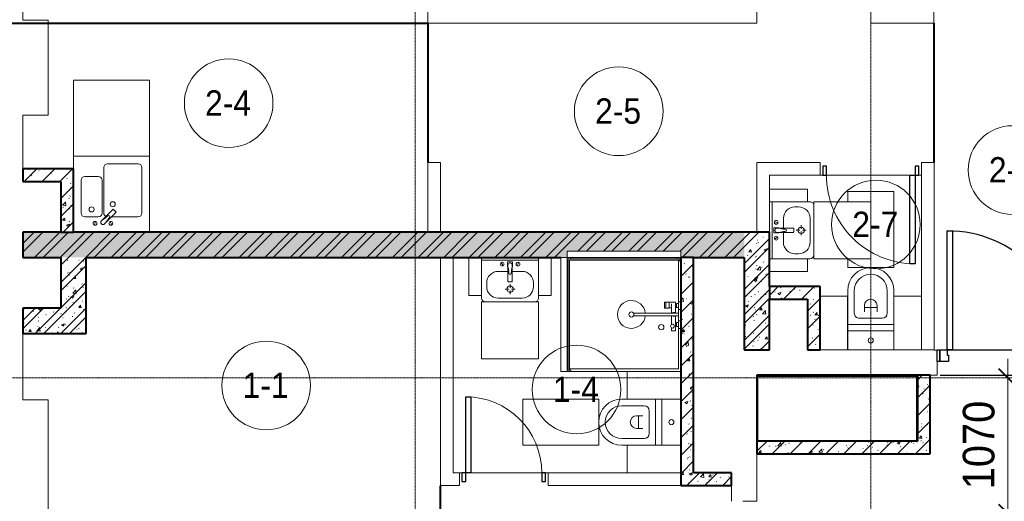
# Model space of a CAD drawing. Header units: millimetres. Extents: x 5617 to 109486, y 7718 to 230949.
# Tile 8 of 55: x 29605 to 37385, y 69825 to 73627. Entities that reach past the tile are written whole.
import ezdxf

# ---------------------------------------------------------------- set-up
doc = ezdxf.new("R2010")
doc.units = ezdxf.units.MM
for name, pattern in [('ADSK_Линия сетки', [25, 20, -2.5, 0, -2.5]), ('Линия сетки', [25, 20, -2.5, 0, -2.5]), ('Штрих_3_1_5_', [4.5, 3, -1.5]), ('Штриховая_ш3 п1_5', [4.5, 3, -1.5])]:
    doc.linetypes.add(name, pattern=pattern)
doc.layers.add('_Разделитель помещений_', color=4, linetype='Штриховая_ш3 п1_5', lineweight=40, true_color=0x00ffff)
for name, color, linetype, lineweight in [('Двери', 7, 'Continuous', 18), ('Каркас_Импост', 7, 'Continuous', 30), ('Марки помещений', 7, 'Continuous', 20), ('Мебель', 7, 'Continuous', 18), ('Монтажный зазор', 7, 'Continuous', 30), ('Оси', 7, 'Continuous', 9), ('Панель', 7, 'Continuous', 30), ('Перекрытия', 7, 'Continuous', 18), ('Размеры', 7, 'Continuous', 9), ('Размеры-100', 7, 'Continuous', 9), ('Сантехнические приборы', 7, 'Continuous', 18), ('Стены', 7, 'Continuous', 18), ('Стены разрез', 7, 'Continuous', 40), ('Стены штриховка', 7, 'Continuous', 40)]:
    doc.layers.add(name, color=color, linetype=linetype, lineweight=lineweight)
doc.styles.add('Arial', font='arial.ttf', dxfattribs={"width": 0.9, "height": 250})
doc.styles.add('Arial_3', font='arial.ttf', dxfattribs={"width": 0.9, "height": 200})
doc.dimstyles.new('Основной_2_5_мм', dxfattribs={"dimscale": 304.8, "dimtxt": 255.06485, "dimasz": 0.463911, "dimexe": 0.492126, "dimexo": 0.492126, "dimgap": 0.098425, "dimtad": 1, "dimdec": 0, "dimdsep": 46, "dimtxsty": 'Arial', "dimblk1": 'OBLIQUE', "dimblk2": 'OBLIQUE', "dimsah": 1, "dimcen": 0.09, "dimdle": 0.492126, "dimazin": 2, "dimtfac": 1, "dimtdec": 4, "dimtix": 1, "dimtmove": 0, "dimatfit": 3, "dimfxl": 1, "dimtvp": 1, "dimtolj": 1, "dimtzin": 0, "dimlwd": 20, "dimlwe": 20, "dimarcsym": 2})
pattern_1 = [(50, (0, 0), (218.62117, -19.1268), [22.86, -251.46]), (355, (0, 0), (-42.29187, 229.2684), [18.288, -201.168]), (100.451, (18.22, -1.6), (176.33107, 210.13963), [19.428, -213.708]), (46.184, (0, 60.96), (325.29495, -50.45164), [34.29, -377.19]), (96.636, (27.1, 56.76), (284.883, 296.9127), [29.142, -320.562]), (351.184, (0, 60.96), (284.8858, 296.9107), [27.432, -301.752]), (21, (30.48, 45.72), (181.93753, -122.71832), [22.86, -251.46]), (326, (30.48, 45.72), (74.16223, 221.0262), [18.288, -201.168]), (71.451, (45.64, 35.5), (256.10035, 98.30526), [19.428, -213.708]), (37.5, (0, 0), (3.70639, 101.465895), [3.353, -195.377, 3.353, -200.863, -201.93]), (37.5, (0, 0), (3.70639, 101.465895), [-402.946, 3.353, -198.577]), (7.5, (0, 0), (80.18358, 120.21653), [3.353, -113.081, 3.353, -190.805, -76.962]), (7.5, (0, 0), (80.18358, 120.21653), [-310.591, 3.353, -73.609]), (327.5, (-67.97, 0), (162.708646, -6.87497), [3.353, -72.847, 3.353, -234.391, -315.468]), (327.5, (-67.97, 0), (162.708646, -6.87497), [-313.944, 3.353, -312.115]), (317.5, (-98.45, 0), (177.75468, 30.51183), [3.353, -95.707, 3.353, -154.534, -224.028]), (317.5, (-98.45, 0), (177.75468, 30.51183), [-256.946, 3.353, -220.675])]
pattern_2 = [(45, (0, 0), (-70.71068, 70.71068), [])]
pattern_3 = [(45, (0, 0), (-101.02788, 101.02788), []), (45, (67.35, 0), (-101.02788, 101.02788), [])]

# ---------------------------------------------------------------- blocks, each defined once
blk = doc.blocks.new('A_DOR_Door - Вн_3_Одинарная_800x2100-2793344-МКСС_K3_L23__76_050_')
at = {"layer": 'Двери', "color": 254, "lineweight": 30, "true_color": 0xcccccc}
for p, q in [((-350, 50), (-350, 750)), ((-350, 750), (-310, 750)), ((-350, 50), (-350, 750)), ((-310, 750), (-310, 50)), ((-380, 50), (-380, -20)), ((-350, 50), (-380, 50)), ((-310, 50), (-350, 50)), ((-350, -20), (-350, 50)), ((380, 50), (350, 50)), ((350, 50), (350, -20)), ((380, -20), (380, 50)), ((-380, -20), (-350, -20)), ((350, -20), (380, -20))]:
    blk.add_line(p, q, dxfattribs=at)
at = {"layer": 'Двери', "color": 254, "lineweight": 9, "true_color": 0xe5e5e5}
blk.add_arc((-350, 50), 700, 360, 90, dxfattribs=at)
blk = doc.blocks.new('MR_Зона обслуживания - MR_Зона обслуживания-2637404-МКСС_K3_L23__76_050_')
at = {"layer": 'Мебель', "color": 254, "lineweight": 9, "true_color": 0xcccccc}
for p, q in [((300, 600), (-300, 600)), ((-300, 600), (-300, 0)), ((300, 0), (300, 600)), ((-300, 0), (300, 0))]:
    blk.add_line(p, q, dxfattribs=at)
blk = doc.blocks.new('MR_Зона обслуживания - MR_Зона обслуживания-V13-МКСС_K3_L23__76_050_')
at = {"layer": 'Мебель', "color": 254, "lineweight": 9, "true_color": 0xcccccc}
for p, q in [((182.5, 0), (-182.5, 0)), ((-182.5, 0), (-182.5, -600)), ((182.5, -70), (182.5, 0)), ((182.5, -600), (182.5, -520)), ((-182.5, -600), (182.5, -600))]:
    blk.add_line(p, q, dxfattribs=at)
blk = doc.blocks.new('MR_Зона обслуживания - MR_Зона обслуживания-V14-МКСС_K3_L23__76_050_')
at = {"layer": 'Мебель', "color": 254, "lineweight": 9, "true_color": 0xcccccc}
for p, q in [((108.75, 0), (-108.75, 0)), ((-108.75, 0), (-108.75, -425)), ((-108.75, -425), (108.75, -425))]:
    blk.add_line(p, q, dxfattribs=at)
blk = doc.blocks.new('MR_Зона обслуживания - MR_Зона обслуживания-V15-МКСС_K3_L23__76_050_')
at = {"layer": 'Мебель', "color": 254, "lineweight": 9, "true_color": 0xcccccc}
for p, q in [((108.75, 0), (-108.75, 0)), ((-108.75, 0), (-108.75, -425)), ((108.75, -425), (108.75, 0)), ((-108.75, -425), (108.75, -425))]:
    blk.add_line(p, q, dxfattribs=at)
blk = doc.blocks.new('MR_Зона обслуживания - MR_Зона обслуживания-2637390-МКСС_K3_L23__76_050_')
at = {"layer": 'Мебель', "color": 254, "lineweight": 9, "true_color": 0xcccccc}
for p, q in [((182.5, 0), (-182.5, 0)), ((-182.5, 0), (-182.5, -600)), ((182.5, -600), (182.5, 0)), ((-182.5, -600), (182.5, -600))]:
    blk.add_line(p, q, dxfattribs=at)
blk = doc.blocks.new('MR_Зона обслуживания - MR_Зона обслуживания-2637393-МКСС_K3_L23__76_050_')
at = {"layer": 'Мебель', "color": 254, "lineweight": 9, "true_color": 0xcccccc}
for p, q in [((-108.75, 0), (-108.75, -425)), ((108.75, -425), (108.75, 0)), ((-108.75, -425), (108.75, -425))]:
    blk.add_line(p, q, dxfattribs=at)
blk = doc.blocks.new('MR_Зона обслуживания - MR_Зона обслуживания-2637388-МКСС_K3_L23__76_050_')
at = {"layer": 'Мебель', "color": 254, "lineweight": 9, "true_color": 0xcccccc}
for p, q in [((450, 0), (-450, 0)), ((-450, 0), (-450, -50)), ((450, -50), (450, 0)), ((-450, -50), (450, -50))]:
    blk.add_line(p, q, dxfattribs=at)
blk = doc.blocks.new('A_DOR_Door - Вн_3_Одинарная_700x2100-2793389-МКСС_K3_L23__76_050_')
at = {"layer": 'Двери', "color": 254, "lineweight": 30, "true_color": 0xcccccc}
for p, q in [((-300, 50), (-300, 650)), ((-300, 650), (-260, 650)), ((-300, 50), (-300, 650)), ((-260, 650), (-260, 50)), ((-330, 50), (-330, -20)), ((-300, 50), (-330, 50)), ((-260, 50), (-300, 50)), ((-300, -20), (-300, 50)), ((330, 50), (300, 50)), ((300, 50), (300, -20)), ((330, -20), (330, 50)), ((-330, -20), (-300, -20)), ((300, -20), (330, -20))]:
    blk.add_line(p, q, dxfattribs=at)
at = {"layer": 'Двери', "color": 254, "lineweight": 9, "true_color": 0xe5e5e5}
blk.add_arc((-300, 50), 600, 360, 90, dxfattribs=at)
blk = doc.blocks.new('MR_Зона обслуживания - MR_Зона обслуживания-2637441-МКСС_K3_L23__76_050_')
at = {"layer": 'Мебель', "color": 254, "lineweight": 9, "true_color": 0xcccccc}
for p, q in [((225, 450), (-225, 450)), ((-225, 450), (-225, 0)), ((225, 0), (225, 450)), ((-225, 0), (225, 0))]:
    blk.add_line(p, q, dxfattribs=at)
blk = doc.blocks.new('MR_Зона обслуживания - MR_Зона обслуживания-2637442-МКСС_K3_L23__76_050_')
at = {"layer": 'Мебель', "color": 254, "lineweight": 9, "true_color": 0xcccccc}
for p, q in [((50, 300), (-50, 300)), ((-50, 300), (-50, 0)), ((50, 0), (50, 300))]:
    blk.add_line(p, q, dxfattribs=at)
blk = doc.blocks.new('MR_Зона обслуживания - MR_Зона обслуживания-2637395-МКСС_K3_L23__76_050_')
at = {"layer": 'Мебель', "color": 254, "lineweight": 9, "true_color": 0xcccccc}
for p, q in [((225, 0), (-225, 0)), ((-225, 0), (-225, -450)), ((225, -450), (225, 0)), ((-225, -450), (225, -450))]:
    blk.add_line(p, q, dxfattribs=at)
blk = doc.blocks.new('MR_Зона обслуживания - MR_Зона обслуживания-V27-МКСС_K3_L23__76_050_')
at = {"layer": 'Мебель', "color": 254, "lineweight": 9, "true_color": 0xcccccc}
for p, q in [((50, 0), (-50, 0)), ((-50, 0), (-50, -300)), ((50, -300), (50, 0)), ((-50, -300), (50, -300))]:
    blk.add_line(p, q, dxfattribs=at)
blk = doc.blocks.new('MR_Зона обслуживания - MR_Зона обслуживания-2637396-МКСС_K3_L23__76_050_')
at = {"layer": 'Мебель', "color": 254, "lineweight": 9, "true_color": 0xcccccc}
for p, q in [((-50, 0), (-50, -300)), ((50, -300), (50, 0)), ((-50, -300), (50, -300))]:
    blk.add_line(p, q, dxfattribs=at)
blk = doc.blocks.new('101_Дверь_Однопольная - _НЧ_Мет_900х2100_Квартира_Пр-3472685-МКСС_K3_L23__76_050_')
at = {"layer": 'Двери', "color": 7, "lineweight": 30, "true_color": 0xffffff}
for p, q in [((-527.7, 100), (522.3, 100)), ((-527.7, -100), (522.3, -100))]:
    blk.add_line(p, q, dxfattribs=at)
at = {"layer": 'Каркас_Импост', "color": 254, "true_color": 0xcccccc}
for p, q in [((-530, 100), (-470, 100)), ((-530, 10), (-530, 100)), ((-470, 100), (-470, 60)), ((470, 100), (530, 100)), ((470, 60), (470, 100)), ((530, 100), (530, 10)), ((-460, 10), (-530, 10)), ((-470, 60), (-460, 60)), ((-460, 60), (-460, 10)), ((460, 60), (470, 60)), ((460, 10), (460, 60)), ((530, 10), (460, 10))]:
    blk.add_line(p, q, dxfattribs=at)
at = {"layer": 'Монтажный зазор', "color": 254, "true_color": 0xcccccc}
for p, q in [((-550, 100), (-530, 100)), ((-550, 10), (-550, 100)), ((-530, 100), (-530, 10)), ((530, 10), (530, 100)), ((530, 100), (550, 100)), ((550, 100), (550, 10)), ((-530, 10), (-550, 10)), ((550, 10), (530, 10))]:
    blk.add_line(p, q, dxfattribs=at)
at = {"layer": 'Панель', "color": 254, "true_color": 0xcccccc}
for p, q in [((-470, 1040), (-430, 1040)), ((-470, 100), (-470, 1040)), ((-430, 1040), (-430, 100)), ((-430, 100), (-470, 100))]:
    blk.add_line(p, q, dxfattribs=at)
blk.add_arc((-470, 100), 940, 0, 90, dxfattribs=at)
blk = doc.blocks.new('MR_Мойка - Кухонная мойка-2637402-МКСС_K3_L23__76_050_')
at = {"layer": 'Сантехнические приборы', "color": 253, "true_color": 0xaaaaaa}
for p, q in [((-300, -50), (-300, 550)), ((-300, 550), (300, 550)), ((-300, -50), (-300, 550)), ((300, 550), (300, -50)), ((-30, 490), (210, 490)), ((-210, 390), (-104, 390)), ((-60, 100), (-60, 460)), ((240, 460), (240, 100)), ((-240, 100), (-240, 360)), ((-74, 360), (-74, 100)), ((-69.8, 48.2), (11.4, 129.4)), ((35.5, 105.4), (-45.7, 24.2)), ((15.7, 129.4), (35.5, 109.6)), ((-104, 70), (-210, 70)), ((-136.7, 6.7), (-122.6, 33.3)), ((-79, 39), (-69.8, 48.2)), ((-45.7, 24.2), (-55, 14.9)), ((2.7, 6.7), (-11.4, 33.3)), ((210, 70), (0.1, 70)), ((300, -50), (-300, -50))]:
    blk.add_line(p, q, dxfattribs=at)
for centre, radius, start, end in [((-30, 460), 30, 90, 180), ((210, 460), 30, 0, 90), ((-210, 360), 30, 90, 180), ((-104, 360), 30, 0, 90), ((10, 170), 20, 0, 180), ((10, 170), 20, 180, 0), ((-210, 100), 30, 180, 270), ((-157, 130), 20, 0, 180), ((-157, 130), 20, 180, 0), ((-104, 100), 30, 270, 0), ((-171.5, 230.2), 208.5, 299.18231, 313.4054), ((-30, 100), 30, 180, 241.44894), ((-21.7, 72.3), 9.19, 315, 135), ((13.5, 127.3), 3, 45, 135), ((13.5, 127.3), 3, 45, 135), ((33.3, 107.5), 3, 315, 45), ((33.3, 107.5), 3, 315, 45), ((210, 100), 30, 270, 0), ((-129.7, 20), 15, 0, 180), ((-129.7, 20), 15, 180, 0), ((-67, 26.9), 17, 135, 315), ((136.3, -77.5), 208.5, 136.5946, 150.81769), ((-4.3, 20), 15, 0, 180), ((-4.3, 20), 15, 180, 0)]:
    blk.add_arc(centre, radius, start, end, dxfattribs=at)
blk = doc.blocks.new('MR_Унитаз напольный - Санузел с ванной-2507020-МКСС_K3_L23__76_050_')
at = {"layer": 'Сантехнические приборы', "color": 253, "true_color": 0xaaaaaa}
for p, q in [((-182.5, 200), (-182.5, 50)), ((182.5, 200), (-182.5, 200)), ((182.5, 50), (182.5, 200)), ((-182.5, 50), (182.5, 50)), ((182.5, 50), (-182.5, 50)), ((-182.5, 50), (-182.5, 0)), ((-182.5, 0), (182.5, 0)), ((182.5, 0), (182.5, 50)), ((182.5, 0), (-182.5, 0)), ((-182.5, 0), (-182.5, -267.5)), ((-90, -50), (90, -50)), ((182.5, -267.5), (182.5, 0)), ((-130, -267.5), (-130, -90)), ((-50, -150), (-50, -100)), ((-50, -135), (50, -135)), ((50, -100), (50, -150)), ((130, -90), (130, -267.5))]:
    blk.add_line(p, q, dxfattribs=at)
for centre, radius, start, end in [((0, 125), 20, 0, 180), ((0, 125), 20, 180, 0), ((-90, -90), 40, 90, 180), ((90, -90), 40, 360, 90), ((0, -150), 50, 180, 0), ((0, -267.5), 182.5, 180, 360), ((0, -267.5), 130, 180, 0)]:
    blk.add_arc(centre, radius, start, end, dxfattribs=at)
blk = doc.blocks.new('MR_Душевой поддон - Санузел с душем_900х900-2507036-МКСС_K3_L23__76_050_')
at = {"layer": 'Сантехнические приборы', "color": 253, "true_color": 0xaaaaaa}
for p, q in [((-70, 0), (-100, 0)), ((-100, 0), (-100, -30)), ((-70, -10), (-70, 0)), ((310, 0), (250.2, 0)), ((250.2, 0), (250.2, -20)), ((310, -20), (310, 0)), ((459.8, 0), (400, 0)), ((400, 0), (400, -20)), ((459.8, -20), (459.8, 0)), ((-100, -30), (-100, -870)), ((-100, -30), (-90, -30)), ((-90, -30), (-90, -10)), ((-90, -10), (-70, -10)), ((-80, -10), (-90, -10)), ((-90, -10), (-90, -890)), ((-80, -880), (-80, -10)), ((250.2, -20), (-80, -20)), ((250.2, 0), (-70, 0)), ((250.2, -20), (310, -20)), ((266.7, -42), (253.8, -42)), ((253.8, -42), (253.8, -92.5)), ((296, -20), (264, -20)), ((264, -20), (264, -34)), ((264, -34), (296, -34)), ((293.6, -34), (266.7, -34)), ((266.7, -34), (266.7, -42)), ((338.7, -42), (266.7, -42)), ((266.7, -42), (293.6, -42)), ((266.7, -73.7), (338.7, -73.7)), ((293.6, -42), (293.6, -34)), ((296, -34), (296, -20)), ((296.6, -92.5), (296.6, -73.7)), ((400, 0), (310, 0)), ((338.7, -20), (310, -20)), ((361.3, -20), (338.7, -20)), ((338.7, -20), (338.7, -375.1)), ((400, -20), (361.3, -20)), ((361.3, -375.1), (361.3, -20)), ((479.1, -42), (361.3, -42)), ((361.3, -73.7), (428.7, -73.7)), ((400, -20), (459.8, -20)), ((446, -20), (414, -20)), ((414, -20), (414, -34)), ((414, -34), (446, -34)), ((443.3, -34), (416.4, -34)), ((416.4, -34), (416.4, -42)), ((416.4, -42), (443.3, -42)), ((443.3, -42), (443.3, -34)), ((446, -34), (446, -20)), ((455.7, -73.7), (479.1, -73.7)), ((800, 0), (459.8, 0)), ((780, -20), (459.8, -20)), ((479.1, -73.7), (479.1, -42)), ((780, -880), (780, -20)), ((800, -870), (800, 0)), ((298.9, -92.5), (251.9, -92.5)), ((251.9, -92.5), (251.9, -120)), ((251.9, -120), (298.9, -120)), ((298.9, -120), (251.9, -120)), ((251.9, -120), (251.9, -129.1)), ((251.9, -129.1), (298.9, -129.1)), ((253.8, -92.5), (296.6, -92.5)), ((298.9, -120), (298.9, -92.5)), ((298.9, -129.1), (298.9, -120)), ((-100, -870), (-100, -900)), ((-90, -870), (-100, -870)), ((-100, -900), (-70, -900)), ((-90, -890), (-90, -870)), ((-70, -890), (-90, -890)), ((-90, -890), (790, -890)), ((790, -880), (-80, -880)), ((-70, -900), (-70, -890)), ((-70, -900), (770, -900)), ((790, -890), (770, -890)), ((770, -890), (770, -900)), ((770, -900), (800, -900)), ((800, -870), (790, -870)), ((790, -870), (790, -890)), ((790, -890), (790, -880)), ((800, -900), (800, -870))]:
    blk.add_line(p, q, dxfattribs=at)
for centre, radius, start, end in [((350, -56.1), 15.5, 137.00933, 222.99067), ((350, -56.1), 15.5, 317.00933, 42.99067), ((442.2, -67.2), 15, 334.04828, 205.95172), ((442.2, -67.2), 15, 0, 180), ((442.2, -67.2), 15, 180, 360), ((450, -155.2), 20.9, 0, 180), ((450, -155.2), 20.9, 180, 0), ((350, -391.5), 110, 95.91598, 84.08402), ((350, -391.5), 20, 0, 180), ((350, -391.5), 20, 55.4667, 124.5333), ((350, -391.5), 20, 180, 360)]:
    blk.add_arc(centre, radius, start, end, dxfattribs=at)
blk = doc.blocks.new('MR_Тумба-Умывальник с зеркалом - Тумба-умывальник_450-2637438-МКСС_K3_L23__76_050_')
at = {"layer": 'Сантехнические приборы', "color": 253, "true_color": 0xaaaaaa}
for p, q in [((-225, 0), (-225, 320)), ((-195, 350), (195, 350)), ((-95, 320), (95, 320)), ((225, 320), (225, 0)), ((-10, 250), (-40, 250)), ((0, 290), (0, 260)), ((0, 210), (0, 240)), ((40, 250), (10, 250)), ((-185, 200), (-185, 230)), ((-17, 73.1), (-17, 187.9)), ((-14, 190.9), (14, 190.9)), ((17, 187.9), (17, 73.1)), ((185, 230), (185, 200)), ((-17, 110), (-95, 110)), ((95, 110), (17, 110)), ((-225, 20), (225, 20)), ((225, 0), (-225, 0)), ((-69.7, 39.8), (-55.6, 66.3)), ((-20, 73.1), (-17, 73.1)), ((-20, 33.1), (-20, 73.1)), ((20, 33.1), (-20, 33.1)), ((-17, 60), (-17, 73.1)), ((17, 73.1), (17, 60)), ((17, 73.1), (20, 73.1)), ((20, 73.1), (20, 33.1)), ((69.7, 39.8), (55.6, 66.3))]:
    blk.add_line(p, q, dxfattribs=at)
for centre, radius, start, end in [((-195, 320), 30, 90, 180), ((-95, 230), 90, 90, 180), ((95, 230), 90, 0, 90), ((195, 320), 30, 0, 90), ((0, 250), 25, 360, 180), ((0, 250), 25, 180, 360), ((-95, 200), 90, 180, 270), ((-14, 187.9), 3, 90, 180), ((-14, 187.9), 3, 105, 165), ((14, 187.9), 3, 0, 90), ((14, 187.9), 3, 15, 75), ((95, 200), 90, 270, 0), ((-217.6, 129.9), 208.5, 344.18231, 358.4054), ((0, 124.1), 9.19, 0, 180), ((217.6, 129.9), 208.5, 181.5946, 195.81769), ((-62.7, 53.1), 15, 0, 180), ((-62.7, 53.1), 15, 180, 0), ((0, 60), 17, 180, 0), ((62.7, 53.1), 15, 0, 180), ((62.7, 53.1), 15, 180, 0)]:
    blk.add_arc(centre, radius, start, end, dxfattribs=at)
blk = doc.blocks.new('MR_Тумба-Умывальник с зеркалом - Тумба-умывальник_450-2507028-МКСС_K3_L23__76_050_')
at = {"layer": 'Сантехнические приборы', "color": 253, "true_color": 0xaaaaaa}
for p, q in [((-225, 0), (-225, -320)), ((225, 0), (-225, 0)), ((225, -320), (225, 0)), ((-225, -20), (225, -20)), ((-69.7, -39.8), (-55.6, -66.3)), ((20, -33.1), (-20, -33.1)), ((-20, -33.1), (-20, -73.1)), ((-20, -73.1), (-17, -73.1)), ((-17, -60), (-17, -73.1)), ((-17, -73.1), (-17, -187.9)), ((17, -73.1), (17, -60)), ((17, -187.9), (17, -73.1)), ((17, -73.1), (20, -73.1)), ((20, -73.1), (20, -33.1)), ((69.7, -39.8), (55.6, -66.3)), ((-17, -110), (-95, -110)), ((95, -110), (17, -110)), ((-185, -200), (-185, -230)), ((-14, -190.9), (14, -190.9)), ((0, -210), (0, -240)), ((185, -230), (185, -200)), ((-10, -250), (-40, -250)), ((0, -290), (0, -260)), ((40, -250), (10, -250)), ((-195, -350), (195, -350)), ((-95, -320), (95, -320))]:
    blk.add_line(p, q, dxfattribs=at)
for centre, radius, start, end in [((-62.7, -53.1), 15, 360, 180), ((-62.7, -53.1), 15, 180, 360), ((0, -60), 17, 360, 180), ((-217.6, -129.9), 208.5, 1.5946, 15.81769), ((217.6, -129.9), 208.5, 164.18231, 178.4054), ((62.7, -53.1), 15, 360, 180), ((62.7, -53.1), 15, 180, 360), ((-95, -200), 90, 90, 180), ((0, -124.1), 9.19, 180, 360), ((95, -200), 90, 360, 90), ((-95, -230), 90, 180, 270), ((0, -250), 25, 0, 180), ((-14, -187.9), 3, 180, 270), ((-14, -187.9), 3, 195, 255), ((14, -187.9), 3, 270, 0), ((14, -187.9), 3, 285, 345), ((95, -230), 90, 270, 360), ((0, -250), 25, 180, 0), ((-195, -320), 30, 180, 270), ((195, -320), 30, 270, 360)]:
    blk.add_arc(centre, radius, start, end, dxfattribs=at)
blk = doc.blocks.new('135_SLK_K3_AR_rvt-1-МКСС_K3_L23__76_050_')
at = {"layer": 'Стены разрез', "lineweight": 9, "true_color": 0xcccccc}
h = blk.add_hatch(dxfattribs=at)
h.set_pattern_fill('FP_1', color=254, style=0, pattern_type=2)
h.set_pattern_definition(pattern_1)
h.paths.add_polyline_path([(76281.2, 72350), (76450, 72350), (76450, 72450), (76050, 72450), (76050, 72350)])
h = blk.add_hatch(dxfattribs=at)
h.set_pattern_fill('FP_2', color=254, style=0, pattern_type=2)
h.set_pattern_definition(pattern_2)
h.paths.add_polyline_path([(76281.2, 72350), (76450, 72350), (76450, 72450), (76050, 72450), (76050, 72350)])
h = blk.add_hatch(dxfattribs=at)
h.set_pattern_fill('FP_1', color=254, style=0, pattern_type=2)
h.set_pattern_definition(pattern_1)
h.paths.add_polyline_path([(76450, 71950), (76450, 72350), (76350, 72350), (76350, 71950)])
h = blk.add_hatch(dxfattribs=at)
h.set_pattern_fill('FP_2', color=254, style=0, pattern_type=2)
h.set_pattern_definition(pattern_2)
h.paths.add_polyline_path([(76450, 71950), (76450, 72350), (76350, 72350), (76350, 71950)])
h = blk.add_hatch(dxfattribs=at)
h.set_pattern_fill('FP_1', color=254, style=0, pattern_type=2)
h.set_pattern_definition(pattern_1)
h.paths.add_polyline_path([(81350, 71750), (81750, 71750), (81750, 71950), (76050, 71950), (76050, 71750), (80350, 71750), (80350, 71800), (81250, 71800), (81250, 71750)])
h = blk.add_hatch(dxfattribs=at)
h.set_pattern_fill('FP_3', color=254, style=0, pattern_type=2)
h.set_pattern_definition(pattern_3)
h.paths.add_polyline_path([(81350, 71750), (81750, 71750), (81750, 71950), (76050, 71950), (76050, 71750), (80350, 71750), (80350, 71800), (81250, 71800), (81250, 71750)])
h = blk.add_hatch(dxfattribs=at)
h.set_pattern_fill('FP_1', color=254, style=0, pattern_type=2)
h.set_pattern_definition(pattern_1)
h.paths.add_polyline_path([(81750, 71020), (81950, 71020), (81950, 71950), (81750, 71950), (81750, 71251.3)])
h = blk.add_hatch(dxfattribs=at)
h.set_pattern_fill('FP_3', color=254, style=0, pattern_type=2)
h.set_pattern_definition(pattern_3)
h.paths.add_polyline_path([(81750, 71020), (81950, 71020), (81950, 71950), (81750, 71950), (81750, 71251.3)])
h = blk.add_hatch(dxfattribs=at)
h.set_pattern_fill('FP_1', color=254, style=0, pattern_type=2)
h.set_pattern_definition(pattern_1)
h.paths.add_polyline_path([(76550, 71350), (76550, 71750), (76350, 71750), (76350, 71350)])
h = blk.add_hatch(dxfattribs=at)
h.set_pattern_fill('FP_3', color=254, style=0, pattern_type=2)
h.set_pattern_definition(pattern_3)
h.paths.add_polyline_path([(76550, 71350), (76550, 71750), (76350, 71750), (76350, 71350)])
h = blk.add_hatch(dxfattribs=at)
h.set_pattern_fill('FP_1', color=254, style=0, pattern_type=2)
h.set_pattern_definition(pattern_1)
h.paths.add_polyline_path([(81250, 70050), (81350, 70050.8), (81350, 71750), (81250, 71750), (81250, 70267.5)])
h = blk.add_hatch(dxfattribs=at)
h.set_pattern_fill('FP_2', color=254, style=0, pattern_type=2)
h.set_pattern_definition(pattern_2)
h.paths.add_polyline_path([(81250, 70050), (81350, 70050.8), (81350, 71750), (81250, 71750), (81250, 70267.5)])
h = blk.add_hatch(dxfattribs=at)
h.set_pattern_fill('FP_1', color=254, style=0, pattern_type=2)
h.set_pattern_definition(pattern_1)
h.paths.add_polyline_path([(81950, 71420), (82250, 71420), (82250, 71520), (81950, 71520)])
h = blk.add_hatch(dxfattribs=at)
h.set_pattern_fill('FP_2', color=254, style=0, pattern_type=2)
h.set_pattern_definition(pattern_2)
h.paths.add_polyline_path([(81950, 71420), (82250, 71420), (82250, 71520), (81950, 71520)])
h = blk.add_hatch(dxfattribs=at)
h.set_pattern_fill('FP_1', color=254, style=0, pattern_type=2)
h.set_pattern_definition(pattern_1)
h.paths.add_polyline_path([(82250, 71020), (82350, 71020), (82350, 71520), (82250, 71520), (82250, 71251.3)])
h = blk.add_hatch(dxfattribs=at)
h.set_pattern_fill('FP_2', color=254, style=0, pattern_type=2)
h.set_pattern_definition(pattern_2)
h.paths.add_polyline_path([(82250, 71020), (82350, 71020), (82350, 71520), (82250, 71520), (82250, 71251.3)])
h = blk.add_hatch(dxfattribs=at)
h.set_pattern_fill('FP_1', color=254, style=0, pattern_type=2)
h.set_pattern_definition(pattern_1)
h.paths.add_polyline_path([(76281.2, 71150), (76550, 71150), (76550, 71350), (76050, 71350), (76050, 71150)])
h = blk.add_hatch(dxfattribs=at)
h.set_pattern_fill('FP_3', color=254, style=0, pattern_type=2)
h.set_pattern_definition(pattern_3)
h.paths.add_polyline_path([(76281.2, 71150), (76550, 71150), (76550, 71350), (76050, 71350), (76050, 71150)])
h = blk.add_hatch(dxfattribs=at)
h.set_pattern_fill('FP_1', color=254, style=0, pattern_type=2)
h.set_pattern_definition(pattern_1)
h.paths.add_polyline_path([(83220, 70300), (83220, 70820), (83120, 70820), (83120, 70300)])
h = blk.add_hatch(dxfattribs=at)
h.set_pattern_fill('FP_2', color=254, style=0, pattern_type=2)
h.set_pattern_definition(pattern_2)
h.paths.add_polyline_path([(83220, 70300), (83220, 70820), (83120, 70820), (83120, 70300)])
h = blk.add_hatch(dxfattribs=at)
h.set_pattern_fill('FP_1', color=254, style=0, pattern_type=2)
h.set_pattern_definition(pattern_1)
h.paths.add_polyline_path([(83220, 70200), (83220, 70300), (81850, 70300), (81850, 70200), (82897.1, 70200)])
h = blk.add_hatch(dxfattribs=at)
h.set_pattern_fill('FP_2', color=254, style=0, pattern_type=2)
h.set_pattern_definition(pattern_2)
h.paths.add_polyline_path([(83220, 70200), (83220, 70300), (81850, 70300), (81850, 70200), (82897.1, 70200)])
h = blk.add_hatch(dxfattribs=at)
h.set_pattern_fill('FP_1', color=254, style=0, pattern_type=2)
h.set_pattern_definition(pattern_1)
h.paths.add_polyline_path([(81650, 69950), (81650, 70050), (81250, 70050), (81250, 69950)])
h = blk.add_hatch(dxfattribs=at)
h.set_pattern_fill('FP_2', color=254, style=0, pattern_type=2)
h.set_pattern_definition(pattern_2)
h.paths.add_polyline_path([(81650, 69950), (81650, 70050), (81250, 70050), (81250, 69950)])
at = {"layer": '_Разделитель помещений_', "color": 7, "linetype": 'Штрих_3_1_5_', "true_color": 0xccffff}
for p, q in [((75900, 73600), (79250, 73600)), ((79250, 73600), (79250, 72500)), ((83249.2, 73600), (83249.2, 72500)), ((79350, 68950), (79350, 69950))]:
    blk.add_line(p, q, dxfattribs=at)
at = {"layer": 'Перекрытия', "color": 254, "true_color": 0xcccccc}
for p, q in [((76050, 75875), (76050, 73625)), ((76050, 73625), (76250, 73625)), ((76250, 73625), (76250, 72875)), ((76250, 72875), (76050, 72875)), ((76050, 72875), (76050, 72450)), ((82350, 72400), (82370, 72400)), ((82370, 72400), (82350, 72400)), ((82400, 72400), (83060, 72400)), ((83060, 72400), (82400, 72400)), ((83130, 72400), (83150, 72400)), ((83150, 72400), (83130, 72400)), ((76050, 71150), (76050, 70625)), ((82567.5, 71020), (82598.4, 71020)), ((82598.4, 71020), (82701.6, 71020)), ((82701.6, 71020), (82932.5, 71020)), ((83250, 71019.5), (83275, 71019.5)), ((83274.3, 71019.5), (83274.3, 70820)), ((83355, 71019.5), (84295, 71019.5)), ((84295, 71019.5), (83355, 71019.5)), ((83274.3, 70820), (83220, 70820)), ((76050, 70625), (76250, 70625)), ((76250, 70625), (76250, 69125)), ((81850, 70200), (81850, 69825)), ((79520, 70050), (79500, 70050)), ((79500, 70050), (79520, 70050)), ((80150, 70050), (79590, 70050)), ((79590, 70050), (80150, 70050)), ((80200, 70050), (80180, 70050)), ((80180, 70050), (80200, 70050)), ((81650, 69825), (81650, 69950)), ((81850, 69825), (81740, 69825))]:
    blk.add_line(p, q, dxfattribs=at)
at = {"layer": 'Стены', "color": 254, "true_color": 0xcccccc}
for p, q in [((79250, 73600), (79250, 77000)), ((81850, 73600), (81850, 73700)), ((82750, 73700), (82750, 73600)), ((83249.2, 73600), (83249.2, 73700)), ((76250, 73600.4), (76050, 73600.4)), ((76050, 73600.4), (79250, 73600.4)), ((76050, 73599.6), (76050, 73600.4)), ((76050, 73599.6), (76050, 73600.4)), ((79250, 73599.6), (76050, 73599.6)), ((76050, 73599.6), (76250, 73599.6)), ((79249.6, 72500), (79249.6, 73600)), ((79250.4, 73600), (79249.6, 73600)), ((79250, 73599.6), (79250, 73600.4)), ((79250, 73600), (79350, 73600)), ((79250.4, 73600), (79250.4, 72500)), ((81850, 73600), (79350, 73600)), ((83249.2, 73600), (82750, 73600)), ((83249.6, 72500), (83249.6, 73600)), ((83250.4, 73600), (83249.6, 73600)), ((83250.4, 73600), (83250.4, 72500)), ((79250.4, 72500), (79249.6, 72500)), ((79250, 71950), (79250, 72500)), ((79350, 72500), (79250, 72500)), ((79350, 72500), (79350, 71950)), ((81850, 71950), (81850, 72500)), ((81950, 72500), (81850, 72500)), ((81950, 72500), (82350, 72500)), ((82350, 72400), (82350, 72500)), ((83150, 72500), (83250, 72500)), ((83150, 72500), (83150, 72400)), ((83249.6, 72500), (83250.4, 72500)), ((83250, 72400), (83250, 72500)), ((81950, 72400), (81950, 72290)), ((82350, 72400), (81950, 72400)), ((83150, 71445), (83150, 72400)), ((83250, 72400), (83250, 71020)), ((81950, 72190), (81950, 71950)), ((79350, 69950), (79350, 71750)), ((79450, 71750), (79450, 70050)), ((83250, 71020), (83150, 71020)), ((79450, 70050), (79500, 70050)), ((79500, 69950), (79500, 70050)), ((80200, 70050), (80825, 70050)), ((80200, 70050), (80200, 69950)), ((79350, 69950), (79450, 69950)), ((79500, 69950), (79450, 69950)), ((81250, 69950), (80200, 69950))]:
    blk.add_line(p, q, dxfattribs=at)
at = {"layer": 'Стены разрез', "color": 254, "true_color": 0xcccccc}
for p, q in [((76450, 72450), (76050, 72450)), ((76050, 72450), (76050, 72350)), ((76450, 72350), (76450, 72450)), ((76050, 72350), (76350, 72350)), ((76350, 72350), (76350, 71950)), ((76450, 71950), (76450, 72350)), ((76350, 71950), (76050, 71950)), ((76050, 71950), (76050, 71750)), ((81750, 71950), (76450, 71950)), ((81950, 71950), (81750, 71950)), ((81950, 71520), (81950, 71950)), ((76050, 71750), (76350, 71750)), ((76350, 71750), (76350, 71350)), ((76550, 71750), (80300, 71750)), ((76550, 71350), (76550, 71750)), ((81250, 71750), (81250, 70050)), ((81350, 71750), (81750, 71750)), ((81350, 70050), (81350, 71750)), ((81750, 71750), (81750, 71020)), ((82250, 71520), (81950, 71520)), ((82350, 71520), (82250, 71520)), ((82350, 71020), (82350, 71520)), ((76350, 71350), (76050, 71350)), ((76050, 71350), (76050, 71150)), ((76550, 71150), (76550, 71350)), ((81950, 71020), (81950, 71420)), ((81950, 71420), (82250, 71420)), ((82250, 71420), (82250, 71020)), ((76050, 71150), (76550, 71150)), ((81750, 71020), (81950, 71020)), ((82250, 71020), (82350, 71020)), ((82597.5, 70820), (81850, 70820)), ((81850, 70820), (81850, 70815)), ((81850, 70815), (81850, 70300)), ((81855, 70300), (81855, 70815)), ((81855, 70815), (82597.5, 70815)), ((83115, 70820), (82597.5, 70820)), ((82597.5, 70815), (83115, 70815)), ((83120, 70820), (83115, 70820)), ((83115, 70815), (83115, 70300)), ((83220, 70820), (83120, 70820)), ((83120, 70820), (83120, 70300)), ((83120, 70300), (83120, 70820)), ((83220, 70300), (83220, 70820)), ((83120, 70300), (81850, 70300)), ((81850, 70300), (81850, 70200)), ((81850, 70300), (81855, 70300)), ((83115, 70300), (83120, 70300)), ((83220, 70200), (83220, 70300)), ((81850, 70200), (83220, 70200)), ((81250, 70050), (81250, 69950)), ((81650, 70050), (81350, 70050)), ((81650, 69950), (81650, 70050)), ((81250, 69950), (81650, 69950))]:
    blk.add_line(p, q, dxfattribs=at)
at = {"layer": 'Стены штриховка', "color": 254, "true_color": 0xcccccc}
for p, q in [((76350, 71950), (76450, 71950)), ((81350, 71750), (81250, 71750)), ((81950, 71520), (81950, 71420))]:
    blk.add_line(p, q, dxfattribs=at)
at = {"layer": 'Двери', "color": 254, "lineweight": 18, "true_color": 0xe5e5e5, "rotation": 180}
blk.add_blockref('A_DOR_Door - Вн_3_Одинарная_800x2100-2793344-МКСС_K3_L23__76_050_', (82750, 72450), dxfattribs=at)
at = {"layer": 'Двери', "color": 254, "lineweight": 18, "true_color": 0xe5e5e5}
for name, p in [('101_Дверь_Однопольная - _НЧ_Мет_900х2100_Квартира_Пр-3472685-МКСС_K3_L23__76_050_', (83825, 70920)), ('A_DOR_Door - Вн_3_Одинарная_700x2100-2793389-МКСС_K3_L23__76_050_', (79850, 70000))]:
    blk.add_blockref(name, p, dxfattribs=at)
at = {"layer": 'Мебель', "color": 254, "lineweight": 18, "true_color": 0xe5e5e5}
blk.add_blockref('MR_Зона обслуживания - MR_Зона обслуживания-2637404-МКСС_K3_L23__76_050_', (76750, 72550), dxfattribs=at)
for name, p, rotation in [('MR_Зона обслуживания - MR_Зона обслуживания-V27-МКСС_K3_L23__76_050_', (81950, 72240), 90.00000000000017), ('MR_Зона обслуживания - MR_Зона обслуживания-V13-МКСС_K3_L23__76_050_', (82750, 71670), 180), ('MR_Зона обслуживания - MR_Зона обслуживания-2637395-МКСС_K3_L23__76_050_', (82300, 71965), 90.00000000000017), ('MR_Зона обслуживания - MR_Зона обслуживания-2637442-МКСС_K3_L23__76_050_', (79625, 71750), 180), ('MR_Зона обслуживания - MR_Зона обслуживания-2637442-МКСС_K3_L23__76_050_', (80175, 71750), 180), ('MR_Зона обслуживания - MR_Зона обслуживания-2637388-МКСС_K3_L23__76_050_', (80350, 71300), 270.0000000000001), ('MR_Зона обслуживания - MR_Зона обслуживания-2637388-МКСС_K3_L23__76_050_', (80800, 71750), 180), ('MR_Зона обслуживания - MR_Зона обслуживания-2637396-МКСС_K3_L23__76_050_', (81950, 71690), 90.00000000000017), ('MR_Зона обслуживания - MR_Зона обслуживания-V14-МКСС_K3_L23__76_050_', (82458.7, 71020), 180), ('MR_Зона обслуживания - MR_Зона обслуживания-V15-МКСС_K3_L23__76_050_', (83041.2, 71020), 180), ('MR_Зона обслуживания - MR_Зона обслуживания-2637441-МКСС_K3_L23__76_050_', (79900, 71400), 180), ('MR_Зона обслуживания - MR_Зона обслуживания-2637393-МКСС_K3_L23__76_050_', (81250, 70741.2), 269.9999999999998), ('MR_Зона обслуживания - MR_Зона обслуживания-2637390-МКСС_K3_L23__76_050_', (80600, 70450), 269.9999999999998), ('MR_Зона обслуживания - MR_Зона обслуживания-2637393-МКСС_K3_L23__76_050_', (81250, 70158.7), 269.9999999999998)]:
    blk.add_blockref(name, p, dxfattribs=dict(at, rotation=rotation))
at = {"layer": 'Сантехнические приборы', "color": 253, "lineweight": 18, "true_color": 0xaaaaaa}
blk.add_blockref('MR_Мойка - Кухонная мойка-2637402-МКСС_K3_L23__76_050_', (76750, 72000), dxfattribs=at)
for name, p, rotation in [('MR_Тумба-Умывальник с зеркалом - Тумба-умывальник_450-2507028-МКСС_K3_L23__76_050_', (81950, 71965), 90.00000000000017), ('MR_Тумба-Умывальник с зеркалом - Тумба-умывальник_450-2637438-МКСС_K3_L23__76_050_', (79900, 71750), 180), ('MR_Душевой поддон - Санузел с душем_900х900-2507036-МКСС_K3_L23__76_050_', (81250, 71650), 270.0000000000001), ('MR_Унитаз напольный - Санузел с ванной-2507020-МКСС_K3_L23__76_050_', (82750, 71220), 180), ('MR_Унитаз напольный - Санузел с ванной-2507020-МКСС_K3_L23__76_050_', (81050, 70450), 269.9999999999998)]:
    blk.add_blockref(name, p, dxfattribs=dict(at, rotation=rotation))
blk = doc.blocks.new('050_Марка_Помещение - Номер-620969-МКСС_K3_L23__76_050_')
at = {"layer": 'Марки помещений'}
blk.add_circle((0, 0), 3.5, dxfattribs=at)
blk = doc.blocks.new('DIMBLOCK26-МКСС_K3_L23__76_050_')
at = {"layer": 'Размеры-100', "lineweight": 20, "transparency": 16777216}
for p, q in [((37411.9, 70950), (37411.9, 69580)), ((37411.9, 70800), (37361.9, 70800)), ((37411.9, 70800), (37561.9, 70800)), ((37411.9, 69730), (37361.9, 69730)), ((37411.9, 69730), (37561.9, 69730))]:
    blk.add_line(p, q, dxfattribs=at)
at = {"layer": 'Размеры-100', "lineweight": 40, "transparency": 16777216}
for p, q in [((37411.9, 70800), (37341.2, 70870.7)), ((37411.9, 70800), (37482.6, 70729.3)), ((37411.9, 69730), (37341.2, 69800.7)), ((37411.9, 69730), (37482.6, 69659.3))]:
    blk.add_line(p, q, dxfattribs=at)
at = {"layer": 'Размеры-100', "color": 0, "lineweight": 20, "transparency": 16777216, "insert": (37057.3, 69919.7), "char_height": 250, "width": 828.765, "attachment_point": 1, "rotation": 90, "line_spacing_factor": 0.941778, "style": 'Arial'}
blk.add_mtext('1070', dxfattribs=at)
blk = doc.blocks.new('_Oblique')
at = {"color": 0, "linetype": 'ByBlock', "lineweight": -2}
blk.add_line((-0.5, -0.5), (0.5, 0.5), dxfattribs=at)

msp = doc.modelspace()

# ---------------------------------------------------------------- linework, layer by layer
at = {"layer": 'Оси', "linetype": 'Линия сетки'}
for p, q in [((32730.1, 56452.5), (32730.1, 77595)), ((36330.1, 56452.5), (36330.1, 77595))]:
    msp.add_line(p, q, dxfattribs=at)
at = {"layer": 'Оси', "linetype": 'ADSK_Линия сетки'}
msp.add_line((75100.1, 70800), (25833.1, 70800), dxfattribs=at)

# ---------------------------------------------------------------- block references
at = {"lineweight": 5}
msp.add_blockref('135_SLK_K3_AR_rvt-1-МКСС_K3_L23__76_050_', (-46419.9, 0), dxfattribs=at)
at = {"layer": 'Марки помещений', "xscale": 99.99999999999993, "yscale": 99.99999999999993, "zscale": 99.99999999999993}
for p in [(31256.4, 72968.2), (34338.5, 72904.3), (37449.7, 72440.6), (36370.7, 72010.4), (31553.4, 70739.5), (34005.4, 70707.9)]:
    msp.add_blockref('050_Марка_Помещение - Номер-620969-МКСС_K3_L23__76_050_', p, dxfattribs=at)

# ---------------------------------------------------------------- texts
at = {"layer": 'Марки помещений', "lineweight": 9, "char_height": 200, "width": 447.342, "attachment_point": 1, "style": 'Arial_3'}
for s, insert in [('2-4', (31069.9, 73069.9)), ('2-5', (34151.9, 73006.1)), ('2-6', (37263.2, 72542.3)), ('2-7', (36184.2, 72112.1)), ('1-1', (31366.9, 70841.3)), ('1-4', (33818.8, 70809.6))]:
    msp.add_mtext(s, dxfattribs=dict(at, insert=insert))

# ---------------------------------------------------------------- dimensions: what is measured, and where the dimension line sits
at = {"layer": 'Размеры', "lineweight": 20}
dim = msp.add_linear_dim(base=(37411.9, 69730), p1=(37511.9, 70800), p2=(37511.9, 69730), angle=90, dimstyle='Основной_2_5_мм', override={"dimpost": '<>', "dimfxl": 1070}, dxfattribs=at)
dim.commit()
dim.dimension.update_dxf_attribs({"geometry": 'DIMBLOCK26-МКСС_K3_L23__76_050_', "text_midpoint": (37254.2, 70265)})

doc.saveas('drawing.dxf')
